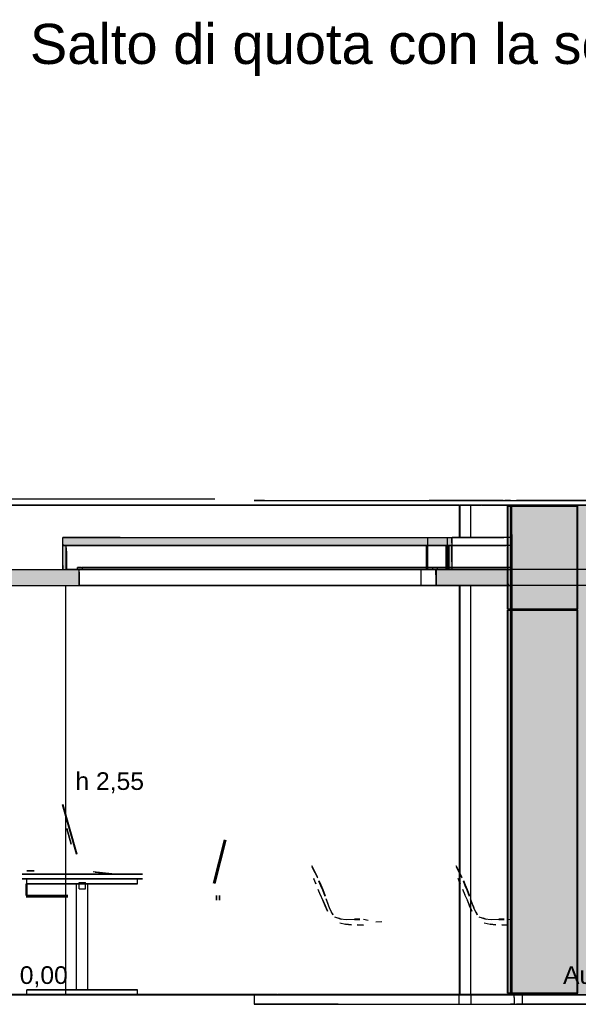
# Model space of a CAD drawing. Header units: millimetres. Extents: x -8297 to 34045, y -61360 to 6071.
# Tile 50 of 68: x 2110 to 5590, y -20060 to -13924. Entities that reach past the tile are written whole.
import ezdxf
from ezdxf.enums import TextEntityAlignment as Align

# ---------------------------------------------------------------- set-up
doc = ezdxf.new("R2010")
doc.units = ezdxf.units.MM
for name, color, linetype in [('S-QUOTE', 40, 'Continuous'), ('S-TAGLIO-CS', 9, 'Continuous'), ('S-TAGLIO-PAV', 33, 'Continuous'), ('S-TAGLIO-PIL', 8, 'Continuous'), ('S-TAGLIO-SOFF', 8, 'Continuous'), ('S-TESTI', 7, 'Continuous'), ('S-VISTA', 8, 'Continuous'), ('S-VISTA-ARREDI', 9, 'Continuous')]:
    doc.layers.add(name, color=color, linetype=linetype)
doc.styles.add('VISIO', font='arial.ttf')

msp = doc.modelspace()

# ---------------------------------------------------------------- hatches: boundary and pattern name
at = {"layer": 'S-TAGLIO-CS'}
for points in [[(4802, -17200), (4790, -17200), (4788, -17200), (4782, -17200), (4758, -17200), (3818, -17200), (3626, -17200), (3512, -17200), (2768, -17200), (2400, -17200), (2396, -17200), (2380, -17200), (2380, -17192), (2380, -17150), (2738, -17150), (3512, -17150), (3626, -17150), (3818, -17150), (4758, -17150), (4790, -17150), (4802, -17150), (4802, -17184), (4802, -17200)], [(2396, -17200), (2400, -17200), (2400, -17226), (2400, -17350), (2396, -17350), (2384, -17350), (2380, -17350), (2380, -17324), (2380, -17200), (2396, -17200)], [(4790, -17200), (4802, -17200), (4802, -17304), (4802, -17350), (4788, -17350), (4782, -17350), (4782, -17248), (4782, -17200), (4788, -17200), (4790, -17200)], [(1862, -17450), (1854, -17450), (1854, -17436), (1854, -17350), (1862, -17350), (2380, -17350), (2384, -17350), (2396, -17350), (2400, -17350), (2416, -17350), (2426, -17350), (2470, -17350), (2476, -17350), (2480, -17350), (2480, -17366), (2480, -17450), (2416, -17450), (2396, -17450), (1862, -17450)], [(5152, -17450), (4916, -17450), (4702, -17450), (4702, -17384), (4702, -17350), (4712, -17350), (4782, -17350), (4788, -17350), (4802, -17350), (4916, -17350), (5152, -17350), (5152, -17440), (5152, -17450)]]:
    msp.add_hatch(color=9, dxfattribs=at).paths.add_polyline_path(points)
at = {"layer": 'S-TAGLIO-PAV'}
for points in [[(2510, -20000), (1310, -20000), (1310, -19998), (2232, -19998), (2510, -19998), (2510, -20000)], [(2978, -20000), (2512, -20000), (2512, -19998), (3436, -19998), (3712, -19998), (3712, -20000), (3540, -20000), (3516, -20000), (2978, -20000)], [(4916, -20000), (4658, -20000), (4628, -20000), (4602, -20000), (3754, -20000), (3716, -20000), (3716, -19998), (4638, -19998), (4916, -19998), (4916, -20000)], [(5000, -20000), (4920, -20000), (4920, -19998), (5112, -19998), (5164, -19998), (5190, -19998), (5190, -20000), (5168, -20000), (5132, -20000), (5044, -20000), (5000, -20000)]]:
    msp.add_hatch(color=33, dxfattribs=at).paths.add_polyline_path(points)
at = {"layer": 'S-TAGLIO-PIL'}
msp.add_hatch(color=8, dxfattribs=at).paths.add_polyline_path([(5956, -20000), (5176, -20000), (5176, -17132), (5176, -16950), (5224, -16950), (6004, -16950), (6004, -19818), (6004, -20000), (5956, -20000)])

# ---------------------------------------------------------------- linework, layer by layer
at = {"layer": 'S-QUOTE'}
msp.add_line((2397.5, -19998), (2397.5, -17450), dxfattribs=at)
at = {"layer": 'S-TAGLIO-CS'}
for p, q in [((2737.2, -17150), (2380, -17150)), ((2380, -17191.5), (2380, -17150)), ((2737.2, -17150), (3512.2, -17150)), ((3512.2, -17150), (3626.7, -17150)), ((3626.7, -17150), (3818, -17150)), ((3818, -17150), (4758.1, -17150)), ((4758.1, -17150), (4790.8, -17150)), ((4790.8, -17150), (4802.5, -17150)), ((4802.5, -17184.5), (4802.5, -17150)), ((2380, -17191.5), (2380, -17200)), ((2767.1, -17200), (2380, -17200)), ((2396.6, -17200), (2380, -17200)), ((2380, -17324.5), (2380, -17200)), ((2396.6, -17200), (2400, -17200)), ((2400, -17225.5), (2400, -17200)), ((2400, -17225.5), (2400, -17350)), ((2402, -17237), (2402, -17215)), ((2402, -17237), (2402, -17345)), ((2767.1, -17200), (3512.2, -17200)), ((3512.2, -17200), (3626.7, -17200)), ((3626.7, -17200), (3818, -17200)), ((3818, -17200), (4758.1, -17200)), ((4758.1, -17200), (4790.8, -17200)), ((4780.5, -17256.2), (4780.5, -17215)), ((4788.9, -17200), (4782.5, -17200)), ((4782.5, -17247.4), (4782.5, -17200)), ((4788.9, -17200), (4802.5, -17200)), ((4802.5, -17200), (4790.8, -17200)), ((4802.5, -17184.5), (4802.5, -17200)), ((4802.5, -17303.4), (4802.5, -17200)), ((4780.5, -17256.2), (4780.5, -17345)), ((4782.5, -17247.4), (4782.5, -17350)), ((1862.8, -17350), (2395.3, -17350)), ((2380, -17324.5), (2380, -17350)), ((2383.4, -17350), (2380, -17350)), ((2383.4, -17350), (2400, -17350)), ((2395.3, -17350), (2415.1, -17350)), ((2415.1, -17350), (2425.5, -17350)), ((2425.5, -17350), (2480, -17350)), ((2495.1, -17338), (2470, -17338)), ((2470, -17348), (2470, -17338)), ((2470, -17348), (2470, -17350)), ((2475.1, -17350), (2470, -17350)), ((2475.1, -17350), (2500, -17350)), ((2480, -17366.7), (2480, -17350)), ((2495.1, -17338), (2500, -17338)), ((2500, -17340), (2500, -17338)), ((2500, -17340), (2500, -17350)), ((4692.9, -17338), (4682.6, -17338)), ((4682.6, -17342.1), (4682.6, -17338)), ((4682.6, -17342.1), (4682.6, -17350)), ((4682.6, -17350), (4692.9, -17350)), ((4692.9, -17338), (4712.7, -17338)), ((4712.7, -17350), (4692.9, -17350)), ((4916.3, -17350), (4702.6, -17350)), ((4702.6, -17383.5), (4702.6, -17350)), ((4712.7, -17346), (4712.7, -17338)), ((4712.7, -17346), (4712.7, -17350)), ((4782.5, -17350), (4788.9, -17350)), ((4802.5, -17350), (4788.9, -17350)), ((4802.5, -17303.4), (4802.5, -17350)), ((4916.3, -17350), (5152.6, -17350)), ((5152.6, -17440.3), (5152.6, -17350)), ((2480, -17366.7), (2480, -17450)), ((4702.6, -17383.5), (4702.6, -17450)), ((1862.8, -17450), (2395.3, -17450)), ((2395.3, -17450), (2415.1, -17450)), ((2415.1, -17450), (2480, -17450)), ((4702.6, -17450), (4916.3, -17450)), ((5152.6, -17450), (4916.3, -17450)), ((5152.6, -17440.3), (5152.6, -17450))]:
    msp.add_line(p, q, dxfattribs=at)
at = {"layer": 'S-TAGLIO-PAV'}
for p, q in [((689.5, -20000), (2978.3, -20000)), ((2232.6, -19998), (1310, -19998)), ((2232.6, -19998), (2510, -19998)), ((2510, -19998.5), (2510, -20000)), ((2512.3, -20000), (2510, -20000)), ((2512.3, -20000), (2513, -20000)), ((3435.6, -19998), (2513, -19998)), ((2513, -19999.5), (2513, -19998)), ((2978.3, -20000), (3516.8, -20000)), ((3435.6, -19998), (3713, -19998)), ((3516.8, -20000), (3539.9, -20000)), ((3539.9, -20000), (3754, -20000)), ((3713, -19998.5), (3713, -20000)), ((3715.3, -20000), (3713, -20000)), ((3715.3, -20000), (3716, -20000)), ((4638.6, -19998), (3716, -19998)), ((3716, -19999.5), (3716, -19998)), ((3754, -20000), (4602.4, -20000)), ((4602.4, -20000), (4627.3, -20000)), ((4627.3, -20000), (4657.3, -20000)), ((4638.6, -19998), (4916, -19998)), ((4999.2, -20000), (4657.3, -20000)), ((4916, -19998.5), (4916, -20000)), ((4918.3, -20000), (4916, -20000)), ((4918.3, -20000), (4919, -20000)), ((5112, -19998), (4919, -19998)), ((4919, -19999.5), (4919, -19998)), ((4999.2, -20000), (5045, -20000)), ((5045, -20000), (5132.4, -20000)), ((5112, -19998), (5164.6, -19998)), ((5168.1, -20000), (5132.4, -20000)), ((5164.6, -19998), (5190.4, -19998)), ((5168.1, -20000), (5190.4, -20000)), ((5190.4, -19998.6), (5190.4, -19998)), ((5190.4, -19998.6), (5190.4, -20000)), ((5190.4, -20017.5), (5190.4, -20000)), ((4093.6, -20060), (3570, -20060)), ((4093.6, -20060), (4159.6, -20060)), ((4159.6, -20060), (4231, -20060)), ((4231, -20060), (4600, -20060)), ((4600, -20060), (4642, -20060)), ((4642, -20060), (4660.2, -20060)), ((4660.2, -20060), (5122.1, -20060)), ((5122.1, -20060), (5132.4, -20060)), ((5132.4, -20060), (5168.1, -20060)), ((5190.4, -20060), (5168.1, -20060)), ((5190.4, -20017.5), (5190.4, -20060))]:
    msp.add_line(p, q, dxfattribs=at)
at = {"layer": 'S-TAGLIO-PIL'}
for p, q in [((5149, -16989.4), (5149, -16955)), ((5149, -16989.4), (5149, -17597)), ((5149.2, -16955), (5153, -16955)), ((5153, -16955), (5153.8, -16955)), ((5153.8, -16955), (5167, -16955)), ((5167, -17558.7), (5167, -16955)), ((5224.6, -16950), (5175, -16950)), ((5175, -17132.1), (5175, -16950)), ((5224.6, -16950), (6005, -16950)), ((5175, -17132.1), (5175, -20000)), ((5152.8, -17597), (5149, -17597)), ((5149, -17730.8), (5149, -17603)), ((5149.2, -17603), (5153, -17603)), ((5153, -17597), (5166.2, -17597)), ((5153, -17603), (5153.8, -17603)), ((5153.8, -17603), (5167, -17603)), ((5166.2, -17597), (5167, -17597)), ((5167, -17558.7), (5167, -17597)), ((5167, -19847.5), (5167, -17603)), ((5149, -17730.8), (5149, -19990)), ((5167, -19847.5), (5167, -19990)), ((5152.8, -19990), (5149, -19990)), ((5153, -19990), (5166.2, -19990)), ((5166.2, -19990), (5167, -19990)), ((5955.4, -20000), (5175, -20000))]:
    msp.add_line(p, q, dxfattribs=at)
at = {"layer": 'S-TAGLIO-SOFF'}
for p, q in [((1576.8, -16910), (3325, -16910)), ((3634.7, -16920), (3570, -16920)), ((3634.7, -16920), (4159.6, -16920)), ((4159.6, -16920), (4231, -16920)), ((4231, -16920), (4600, -16920)), ((4600, -16920), (4642, -16920)), ((4642, -16920), (4660.2, -16920)), ((5122.1, -16920), (4660.2, -16920)), ((5122.1, -16920), (5132.4, -16920)), ((5168.1, -16920), (5132.4, -16920)), ((5168.1, -16920), (5190.4, -16920))]:
    msp.add_line(p, q, dxfattribs=at)
at = {"layer": 'S-VISTA'}
for p, q in [((470, -16910), (3325, -16910)), ((3570, -16920), (4845, -16920)), ((4845, -16920), (4920, -16920)), ((4920, -16920), (8445, -16920)), ((5240, -16920), (5205, -16920)), ((5920, -16920), (5240, -16920)), ((4850, -16950), (2030, -16950)), ((2030, -16950), (4850, -16950)), ((4850, -16950), (4920, -16950)), ((4850, -17150), (4850, -16950)), ((4920, -16950), (4855, -16950)), ((4855, -17150), (4855, -16950)), ((8450, -16950), (4920, -16950)), ((4920, -16950), (4985, -16950)), ((4920, -17150), (4920, -16950)), ((4990, -16950), (8450, -16950)), ((5149, -16955), (5587, -16955)), ((5149, -17597), (5149, -16955)), ((5149, -17597), (5149, -16955)), ((5149, -17597), (5149, -16955)), ((5583, -16955), (5153, -16955)), ((5153, -17597), (5153, -16955)), ((5153, -17597), (5153, -16955)), ((5167, -17597), (5167, -16955)), ((6005, -16950), (5175, -16950)), ((5175, -20000), (5175, -16950)), ((5583, -17597), (5583, -16955)), ((5587, -17597), (5587, -16955)), ((5587, -17597), (5587, -16955)), ((2380, -17150), (4653, -17150)), ((2380, -17200), (2380, -17150)), ((4653, -17150), (4775, -17150)), ((4653, -17200), (4653, -17150)), ((4775, -17150), (5126.3, -17150)), ((4775, -17200), (4775, -17150)), ((5161.3, -17150), (4805, -17150)), ((4805, -17200), (4805, -17150)), ((2380, -17200), (4653, -17200)), ((2380, -17200), (4653, -17200)), ((2380, -17350), (2380, -17200)), ((4645, -17200), (2400, -17200)), ((2400, -17350), (2400, -17200)), ((4767, -17200), (4645, -17200)), ((4645, -17350), (4645, -17200)), ((4653, -17200), (4775, -17200)), ((4653, -17200), (4775, -17200)), ((4653, -17350), (4653, -17200)), ((4817.8, -17200), (4767, -17200)), ((4767, -17350), (4767, -17200)), ((4775, -17350), (4775, -17200)), ((4785, -17200), (5138.9, -17200)), ((4785, -17350), (4785, -17200)), ((5161.3, -17200), (4805, -17200)), ((5161.3, -17200), (4805, -17200)), ((4805, -17350), (4805, -17200)), ((2030, -17350), (2483.2, -17350)), ((2380, -17350), (4653, -17350)), ((4645, -17350), (2400, -17350)), ((2470, -17338), (4616, -17338)), ((2470, -17350), (4616, -17350)), ((4612, -17350), (2480, -17350)), ((2480, -17450), (2480, -17350)), ((4603, -17338), (2500, -17338)), ((4603, -17350), (2500, -17350)), ((4725, -17338), (4603, -17338)), ((4725, -17350), (4603, -17350)), ((4734, -17350), (4612, -17350)), ((4612, -17450), (4612, -17350)), ((4616, -17338), (4738, -17338)), ((4616, -17350), (4738, -17350)), ((4767, -17350), (4645, -17350)), ((4653, -17350), (4775, -17350)), ((4686, -17338), (5140.5, -17338)), ((4686, -17350), (5140.5, -17350)), ((4706, -17350), (5163.2, -17350)), ((4706, -17450), (4706, -17350)), ((5168.1, -17338), (4716, -17338)), ((5168.1, -17350), (4716, -17350)), ((4775.7, -17338), (4725, -17338)), ((4775.7, -17350), (4725, -17350)), ((4784, -17350), (4734, -17350)), ((4738, -17338), (4788.1, -17338)), ((4738, -17350), (4788.1, -17350)), ((4785, -17350), (5138.9, -17350)), ((5161.3, -17350), (4805, -17350)), ((6031, -17350), (5153, -17350)), ((5153, -17450), (5153, -17350)), ((2030, -17450), (4850, -17450)), ((4612, -17450), (2480, -17450)), ((4734, -17450), (4612, -17450)), ((4706, -17450), (5163.2, -17450)), ((5134.3, -17450), (4734, -17450)), ((4850, -20000), (4850, -17450)), ((4855, -20000), (4855, -17450)), ((4855, -17450), (4920, -17450)), ((4920, -20000), (4920, -17450)), ((4920, -17450), (5172.5, -17450)), ((6031, -17450), (5153, -17450)), ((5149, -17597), (5587, -17597)), ((5149, -17603), (5587, -17603)), ((5149, -19990), (5149, -17603)), ((5149, -19990), (5149, -17603)), ((5149, -19990), (5149, -17603)), ((5583, -17597), (5153, -17597)), ((5583, -17603), (5153, -17603)), ((5153, -19990), (5153, -17603)), ((5153, -19990), (5153, -17603)), ((5167, -19990), (5167, -17603)), ((5583, -19990), (5583, -17603)), ((5587, -19990), (5587, -17603)), ((5587, -19990), (5587, -17603)), ((3570, -20000), (230, -20000)), ((1310, -19998), (2510, -19998)), ((1310, -19998), (2510, -19998)), ((2510, -19998), (1310, -19998)), ((1310, -20000), (2510, -20000)), ((1310, -20000), (2510, -20000)), ((2510, -20000), (1310, -20000)), ((1711, -19998), (2911, -19998)), ((1711, -19998), (2911, -19998)), ((1711, -20000), (2911, -20000)), ((1711, -20000), (2911, -20000)), ((2030, -20000), (3540.7, -20000)), ((4850, -20000), (2030, -20000)), ((2112, -19998), (3312, -19998)), ((2112, -19998), (3312, -19998)), ((2112, -20000), (3312, -20000)), ((2112, -20000), (3312, -20000)), ((2513, -19998), (3713, -19998)), ((2513, -19998), (3713, -19998)), ((3570, -19998), (2513, -19998)), ((3570, -20000), (2513, -20000)), ((2513, -20000), (3713, -20000)), ((2513, -20000), (3713, -20000)), ((2914, -19998), (4114, -19998)), ((2914, -19998), (4114, -19998)), ((2914, -20000), (4114, -20000)), ((2914, -20000), (4114, -20000)), ((3315, -19998), (4515, -19998)), ((3315, -19998), (4515, -19998)), ((3315, -20000), (4515, -20000)), ((3315, -20000), (4515, -20000)), ((3713, -19998), (3570, -19998)), ((3570, -20000), (4845, -20000)), ((3570, -20000), (3570, -20060)), ((3713, -20000), (3570, -20000)), ((3716, -19998), (4916, -19998)), ((4845, -19998), (3716, -19998)), ((3716, -19998), (4845, -19998)), ((4845, -20000), (3716, -20000)), ((3716, -20000), (4916, -20000)), ((3716, -20000), (4845, -20000)), ((4117, -19998), (5217, -19998)), ((4117, -19998), (5217, -19998)), ((4117, -20000), (5217, -20000)), ((4117, -20000), (5217, -20000)), ((4518, -19998), (5218, -19998)), ((4518, -19998), (4845, -19998)), ((4518, -20000), (5218, -20000)), ((4518, -20000), (4845, -20000)), ((4920, -19998), (4845, -19998)), ((4845, -20000), (4920, -20000)), ((4845, -20000), (4845, -20060)), ((4845, -20000), (4845, -20060)), ((4920, -20000), (4845, -20000)), ((4920, -20000), (4855, -20000)), ((4919, -19998), (5219, -19998)), ((4919, -20000), (5219, -20000)), ((5186, -19998), (4920, -19998)), ((5222.6, -20000), (4920, -20000)), ((4920, -20000), (5222.1, -20000)), ((4920, -20000), (4920, -20060)), ((5186, -20000), (4920, -20000)), ((5149, -19990), (5587, -19990)), ((5583, -19990), (5153, -19990)), ((6005, -20000), (5175, -20000)), ((5205, -19998), (5240, -19998)), ((5240, -20000), (5205, -20000)), ((5205, -20000), (5240, -20000)), ((5240, -19998), (5920, -19998)), ((5920, -20000), (5240, -20000)), ((5240, -20000), (5240, -20060)), ((5240, -20000), (5920, -20000)), ((3570, -20060), (4845, -20060)), ((4845, -20060), (4920, -20060)), ((4920, -20060), (8445, -20060)), ((5240, -20060), (5205, -20060)), ((5920, -20060), (5240, -20060))]:
    msp.add_line(p, q, dxfattribs=at)
at = {"layer": 'S-VISTA-ARREDI'}
for p, q in [((2378, -18816), (2465, -19124)), ((2465, -19124), (2378, -18816)), ((2378, -18816), (2465, -19124)), ((2465, -19124), (2378, -18816)), ((2379, -18815), (2466, -19123)), ((2466, -19123), (2379, -18815)), ((2379, -18815), (2466, -19123)), ((2466, -19123), (2379, -18815)), ((2432, -19062), (2404, -18965)), ((2432, -19062), (2404, -18965)), ((2404, -18966), (2431, -19062)), ((2404, -18966), (2431, -19062)), ((2404, -18966), (2431, -19062)), ((2404, -18966), (2431, -19062)), ((2405, -18965), (2432, -19061)), ((2405, -18965), (2432, -19061)), ((2405, -18965), (2432, -19061)), ((2405, -18965), (2432, -19061)), ((3387, -19035), (3318, -19305)), ((3318, -19305), (3387, -19035)), ((3387, -19035), (3318, -19305)), ((3318, -19305), (3387, -19035)), ((3327, -19308), (3395, -19038)), ((3395, -19038), (3327, -19308)), ((3327, -19308), (3395, -19038)), ((3395, -19038), (3327, -19308)), ((3948, -19233), (3930, -19197)), ((3948, -19233), (3930, -19197)), ((3948, -19233), (3930, -19197)), ((3948, -19233), (3930, -19197)), ((3930, -19203), (3948, -19238)), ((3930, -19203), (3948, -19238)), ((3930, -19203), (3948, -19238)), ((3930, -19203), (3948, -19238)), ((4848, -19233), (4830, -19197)), ((4848, -19233), (4830, -19197)), ((4848, -19233), (4830, -19197)), ((4848, -19233), (4830, -19197)), ((4830, -19203), (4848, -19238)), ((4830, -19203), (4848, -19238)), ((4830, -19203), (4848, -19238)), ((4830, -19203), (4848, -19238)), ((2875, -19250), (2125, -19250)), ((2125, -19250), (2875, -19250)), ((2875, -19250), (2125, -19250)), ((2125, -19250), (2875, -19250)), ((2200, -19228), (2155, -19228)), ((2155, -19228), (2200, -19228)), ((2200, -19228), (2155, -19228)), ((2155, -19228), (2200, -19228)), ((2200, -19250), (2155, -19250)), ((2155, -19250), (2200, -19250)), ((2200, -19250), (2155, -19250)), ((2155, -19250), (2200, -19250)), ((2568, -19232), (2685, -19245)), ((2568, -19232), (2685, -19245)), ((2568, -19232), (2685, -19245)), ((2568, -19232), (2685, -19245)), ((2686, -19248), (2580, -19237)), ((2686, -19248), (2580, -19237)), ((2685, -19248), (2580, -19237)), ((2685, -19248), (2580, -19237)), ((2686, -19248), (2580, -19237)), ((2686, -19248), (2580, -19237)), ((2685, -19248), (2580, -19237)), ((2685, -19248), (2580, -19237)), ((2686, -19250), (2580, -19238)), ((2686, -19250), (2580, -19238)), ((2686, -19250), (2580, -19238)), ((2686, -19250), (2580, -19238)), ((2592, -19249), (2635, -19249)), ((2592, -19249), (2635, -19249)), ((2592, -19249), (2635, -19249)), ((2592, -19249), (2635, -19249)), ((2592, -19250), (2635, -19250)), ((2592, -19250), (2635, -19250)), ((2592, -19250), (2635, -19250)), ((2592, -19250), (2635, -19250)), ((2635, -19249), (2597, -19249)), ((2635, -19249), (2597, -19249)), ((2635, -19250), (2597, -19250)), ((2635, -19250), (2597, -19250)), ((2635, -19250), (2597, -19250)), ((2635, -19250), (2597, -19250)), ((2635, -19249), (2600, -19249)), ((2635, -19249), (2600, -19249)), ((2635, -19249), (2672, -19249)), ((2635, -19249), (2672, -19249)), ((2677, -19249), (2635, -19249)), ((2677, -19249), (2635, -19249)), ((2635, -19249), (2672, -19249)), ((2635, -19249), (2672, -19249)), ((2677, -19249), (2635, -19249)), ((2677, -19249), (2635, -19249)), ((2635, -19250), (2672, -19250)), ((2635, -19250), (2672, -19250)), ((2677, -19250), (2635, -19250)), ((2677, -19250), (2635, -19250)), ((2635, -19250), (2672, -19250)), ((2635, -19250), (2672, -19250)), ((2677, -19250), (2635, -19250)), ((2677, -19250), (2635, -19250)), ((3965, -19268), (3948, -19233)), ((3965, -19268), (3948, -19233)), ((3965, -19268), (3948, -19233)), ((3965, -19268), (3948, -19233)), ((3948, -19238), (3965, -19272)), ((3948, -19238), (3965, -19272)), ((3948, -19238), (3965, -19272)), ((3948, -19238), (3965, -19272)), ((4865, -19268), (4848, -19233)), ((4865, -19268), (4848, -19233)), ((4865, -19268), (4848, -19233)), ((4865, -19268), (4848, -19233)), ((4848, -19238), (4865, -19272)), ((4848, -19238), (4865, -19272)), ((4848, -19238), (4865, -19272)), ((4848, -19238), (4865, -19272)), ((2875, -19278), (2125, -19278)), ((2125, -19278), (2875, -19278)), ((2875, -19278), (2125, -19278)), ((2125, -19278), (2875, -19278)), ((2150, -19382), (2150, -19310)), ((2150, -19382), (2150, -19310)), ((2150, -19382), (2150, -19310)), ((2150, -19382), (2150, -19310)), ((2845, -19278), (2155, -19278)), ((2155, -19278), (2845, -19278)), ((2155, -19310), (2155, -19278)), ((2155, -19310), (2155, -19278)), ((2845, -19278), (2155, -19278)), ((2155, -19278), (2845, -19278)), ((2155, -19310), (2155, -19278)), ((2155, -19310), (2155, -19278)), ((2845, -19278), (2155, -19278)), ((2155, -19278), (2845, -19278)), ((2155, -19310), (2155, -19278)), ((2155, -19310), (2155, -19278)), ((2845, -19278), (2155, -19278)), ((2155, -19278), (2845, -19278)), ((2155, -19310), (2155, -19278)), ((2155, -19310), (2155, -19278)), ((2845, -19310), (2155, -19310)), ((2155, -19310), (2845, -19310)), ((2845, -19310), (2155, -19310)), ((2155, -19310), (2845, -19310)), ((2845, -19310), (2155, -19310)), ((2155, -19310), (2845, -19310)), ((2845, -19310), (2155, -19310)), ((2155, -19310), (2845, -19310)), ((2158, -19382), (2158, -19310)), ((2158, -19382), (2158, -19310)), ((2158, -19382), (2158, -19310)), ((2158, -19382), (2158, -19310)), ((2535, -19310), (2465, -19310)), ((2465, -19310), (2535, -19310)), ((2465, -19970), (2465, -19310)), ((2465, -19970), (2465, -19310)), ((2465, -19970), (2465, -19310)), ((2465, -19970), (2465, -19310)), ((2465, -19970), (2465, -19310)), ((2465, -19970), (2465, -19310)), ((2465, -19970), (2465, -19310)), ((2465, -19970), (2465, -19310)), ((2480, -19300), (2520, -19300)), ((2480, -19340), (2480, -19300)), ((2480, -19340), (2480, -19300)), ((2480, -19340), (2480, -19300)), ((2480, -19340), (2480, -19300)), ((2520, -19340), (2520, -19300)), ((2535, -19970), (2535, -19310)), ((2535, -19970), (2535, -19310)), ((2535, -19970), (2535, -19310)), ((2535, -19970), (2535, -19310)), ((2535, -19970), (2535, -19310)), ((2535, -19970), (2535, -19310)), ((2535, -19970), (2535, -19310)), ((2535, -19970), (2535, -19310)), ((2845, -19310), (2845, -19278)), ((2845, -19310), (2845, -19278)), ((2845, -19310), (2845, -19278)), ((2845, -19310), (2845, -19278)), ((2845, -19310), (2845, -19278)), ((2845, -19310), (2845, -19278)), ((2845, -19310), (2845, -19278)), ((2845, -19310), (2845, -19278)), ((3941, -19275), (3955, -19309)), ((3941, -19275), (3955, -19309)), ((3941, -19275), (3955, -19309)), ((3941, -19275), (3955, -19309)), ((3955, -19310), (3942, -19276)), ((3955, -19310), (3942, -19276)), ((3955, -19310), (3942, -19276)), ((3955, -19310), (3942, -19276)), ((3974, -19288), (3986, -19316)), ((3974, -19288), (3986, -19316)), ((3974, -19288), (3986, -19316)), ((3974, -19288), (3986, -19316)), ((3986, -19321), (3974, -19293)), ((3986, -19321), (3974, -19293)), ((3986, -19321), (3974, -19293)), ((3986, -19321), (3974, -19293)), ((3986, -19316), (3998, -19344)), ((3986, -19316), (3998, -19344)), ((3986, -19316), (3998, -19344)), ((3986, -19316), (3998, -19344)), ((3998, -19349), (3986, -19321)), ((3998, -19349), (3986, -19321)), ((3998, -19349), (3986, -19321)), ((3998, -19349), (3986, -19321)), ((4841, -19275), (4855, -19309)), ((4841, -19275), (4855, -19309)), ((4841, -19275), (4855, -19309)), ((4841, -19275), (4855, -19309)), ((4855, -19310), (4842, -19276)), ((4855, -19310), (4842, -19276)), ((4855, -19310), (4842, -19276)), ((4855, -19310), (4842, -19276)), ((4874, -19288), (4886, -19316)), ((4874, -19288), (4886, -19316)), ((4874, -19288), (4886, -19316)), ((4874, -19288), (4886, -19316)), ((4886, -19321), (4874, -19293)), ((4886, -19321), (4874, -19293)), ((4886, -19321), (4874, -19293)), ((4886, -19321), (4874, -19293)), ((4886, -19316), (4898, -19344)), ((4886, -19316), (4898, -19344)), ((4886, -19316), (4898, -19344)), ((4886, -19316), (4898, -19344)), ((4898, -19349), (4886, -19321)), ((4898, -19349), (4886, -19321)), ((4898, -19349), (4886, -19321)), ((4898, -19349), (4886, -19321)), ((2410, -19382), (2150, -19382)), ((2150, -19382), (2410, -19382)), ((2410, -19382), (2150, -19382)), ((2150, -19382), (2410, -19382)), ((2480, -19340), (2520, -19340)), ((3337, -19381), (3337, -19412)), ((3337, -19412), (3337, -19381)), ((3337, -19381), (3337, -19412)), ((3337, -19412), (3337, -19381)), ((3337, -19381), (3337, -19412)), ((3337, -19412), (3337, -19381)), ((3337, -19381), (3337, -19412)), ((3337, -19412), (3337, -19381)), ((3356, -19381), (3356, -19412)), ((3356, -19412), (3356, -19381)), ((3356, -19381), (3356, -19412)), ((3356, -19412), (3356, -19381)), ((3356, -19381), (3356, -19412)), ((3356, -19412), (3356, -19381)), ((3356, -19381), (3356, -19412)), ((3356, -19412), (3356, -19381)), ((3968, -19343), (3983, -19377)), ((3999, -19412), (3984, -19378)), ((3999, -19412), (3984, -19378)), ((3999, -19412), (3984, -19378)), ((3999, -19412), (3984, -19378)), ((3998, -19344), (4013, -19385)), ((3998, -19344), (4013, -19385)), ((3998, -19344), (4013, -19385)), ((3998, -19344), (4013, -19385)), ((4013, -19388), (3998, -19349)), ((4013, -19388), (3998, -19349)), ((4013, -19388), (3998, -19349)), ((4013, -19388), (3998, -19349)), ((4868, -19343), (4883, -19377)), ((4899, -19412), (4884, -19378)), ((4899, -19412), (4884, -19378)), ((4899, -19412), (4884, -19378)), ((4899, -19412), (4884, -19378)), ((4898, -19344), (4913, -19385)), ((4898, -19344), (4913, -19385)), ((4898, -19344), (4913, -19385)), ((4898, -19344), (4913, -19385)), ((4913, -19388), (4898, -19349)), ((4913, -19388), (4898, -19349)), ((4913, -19388), (4898, -19349)), ((4913, -19388), (4898, -19349)), ((2410, -19390), (2150, -19390)), ((2150, -19390), (2410, -19390)), ((2410, -19390), (2150, -19390)), ((2150, -19390), (2410, -19390)), ((3998, -19411), (4013, -19445)), ((3998, -19411), (4013, -19445)), ((3998, -19411), (4013, -19445)), ((3998, -19411), (4013, -19445)), ((4013, -19446), (3999, -19412)), ((4013, -19446), (3999, -19412)), ((4013, -19446), (3999, -19412)), ((4013, -19446), (3999, -19412)), ((4013, -19445), (4027, -19479)), ((4013, -19445), (4027, -19479)), ((4013, -19445), (4027, -19479)), ((4013, -19445), (4027, -19479)), ((4027, -19480), (4013, -19446)), ((4027, -19480), (4013, -19446)), ((4027, -19480), (4013, -19446)), ((4027, -19480), (4013, -19446)), ((4029, -19431), (4019, -19402)), ((4029, -19431), (4019, -19402)), ((4029, -19431), (4019, -19402)), ((4029, -19431), (4019, -19402)), ((4019, -19405), (4029, -19434)), ((4019, -19405), (4029, -19434)), ((4019, -19405), (4029, -19434)), ((4019, -19405), (4029, -19434)), ((4041, -19459), (4029, -19431)), ((4041, -19459), (4029, -19431)), ((4041, -19459), (4029, -19431)), ((4041, -19459), (4029, -19431)), ((4029, -19434), (4040, -19462)), ((4029, -19434), (4040, -19462)), ((4029, -19434), (4040, -19462)), ((4029, -19434), (4040, -19462)), ((4898, -19411), (4913, -19445)), ((4898, -19411), (4913, -19445)), ((4898, -19411), (4913, -19445)), ((4898, -19411), (4913, -19445)), ((4913, -19446), (4899, -19412)), ((4913, -19446), (4899, -19412)), ((4913, -19446), (4899, -19412)), ((4913, -19446), (4899, -19412)), ((4913, -19445), (4927, -19479)), ((4913, -19445), (4927, -19479)), ((4913, -19445), (4927, -19479)), ((4913, -19445), (4927, -19479)), ((4927, -19480), (4913, -19446)), ((4927, -19480), (4913, -19446)), ((4927, -19480), (4913, -19446)), ((4927, -19480), (4913, -19446)), ((4929, -19431), (4919, -19402)), ((4929, -19431), (4919, -19402)), ((4929, -19431), (4919, -19402)), ((4929, -19431), (4919, -19402)), ((4919, -19405), (4929, -19434)), ((4919, -19405), (4929, -19434)), ((4919, -19405), (4929, -19434)), ((4919, -19405), (4929, -19434)), ((4941, -19459), (4929, -19431)), ((4941, -19459), (4929, -19431)), ((4941, -19459), (4929, -19431)), ((4941, -19459), (4929, -19431)), ((4929, -19434), (4940, -19462)), ((4929, -19434), (4940, -19462)), ((4929, -19434), (4940, -19462)), ((4929, -19434), (4940, -19462)), ((4040, -19462), (4050, -19482)), ((4040, -19462), (4050, -19482)), ((4040, -19462), (4050, -19482)), ((4040, -19462), (4060, -19502)), ((4063, -19499.5), (4053, -19486)), ((4063, -19499.5), (4053, -19486)), ((4063, -19499.5), (4053, -19486)), ((4063, -19499.5), (4053, -19486)), ((4940, -19462), (4950, -19482)), ((4940, -19462), (4950, -19482)), ((4940, -19462), (4950, -19482)), ((4940, -19462), (4960, -19502)), ((4963, -19499.5), (4953, -19486)), ((4963, -19499.5), (4953, -19486)), ((4963, -19499.5), (4953, -19486)), ((4963, -19499.5), (4953, -19486)), ((4120, -19532), (4073, -19516)), ((4090, -19520.5), (4107, -19528)), ((4090, -19520.5), (4107, -19528)), ((4090, -19520.5), (4107, -19528)), ((4090, -19520.5), (4107, -19528)), ((4120, -19532), (4096.5, -19524)), ((4120, -19532), (4096.5, -19524)), ((4120, -19532), (4096.5, -19524)), ((4104, -19553), (4140, -19561)), ((4104, -19553), (4140, -19561)), ((4104, -19553), (4140, -19561)), ((4104, -19553), (4140, -19561)), ((4107, -19528), (4147, -19531)), ((4107, -19528), (4147, -19531)), ((4107, -19528), (4147, -19531)), ((4107, -19528), (4147, -19531)), ((4140, -19561), (4177, -19564)), ((4177, -19564), (4140, -19561)), ((4140, -19561), (4177, -19564)), ((4177, -19564), (4140, -19561)), ((4140, -19561), (4177, -19564)), ((4177, -19564), (4140, -19561)), ((4140, -19561), (4177, -19564)), ((4177, -19564), (4140, -19561)), ((4147, -19531), (4195, -19530)), ((4147, -19531), (4195, -19530)), ((4147, -19531), (4195, -19530)), ((4147, -19531), (4195, -19530)), ((4195, -19531), (4147, -19533)), ((4195, -19531), (4147, -19533)), ((4195, -19531), (4147, -19533)), ((4195, -19531), (4147, -19533)), ((4229, -19529), (4195, -19530)), ((4229, -19529), (4195, -19530)), ((4229, -19529), (4195, -19530)), ((4229, -19529), (4195, -19530)), ((4195, -19531), (4229, -19531)), ((4195, -19531), (4229, -19531)), ((4195, -19531), (4229, -19531)), ((4195, -19531), (4229, -19531)), ((4213, -19564), (4250, -19566)), ((4213, -19564), (4250, -19566)), ((4213, -19564), (4250, -19566)), ((4213, -19564), (4250, -19566)), ((4251, -19566), (4214, -19564)), ((4251, -19566), (4214, -19564)), ((4251, -19566), (4214, -19564)), ((4251, -19566), (4214, -19564)), ((4282, -19537), (4251, -19531)), ((4282, -19537), (4251, -19531)), ((4282, -19537), (4251, -19531)), ((4282, -19537), (4251, -19531)), ((4367, -19547), (4328, -19548)), ((4367, -19547), (4328, -19548)), ((4367, -19547), (4328, -19548)), ((4367, -19547), (4328, -19548)), ((5020, -19532), (4973, -19516)), ((4990, -19520.5), (5007, -19528)), ((4990, -19520.5), (5007, -19528)), ((4990, -19520.5), (5007, -19528)), ((4990, -19520.5), (5007, -19528)), ((5020, -19532), (4996.5, -19524)), ((5020, -19532), (4996.5, -19524)), ((5020, -19532), (4996.5, -19524)), ((5004, -19553), (5040, -19561)), ((5004, -19553), (5040, -19561)), ((5004, -19553), (5040, -19561)), ((5004, -19553), (5040, -19561)), ((5007, -19528), (5047, -19531)), ((5007, -19528), (5047, -19531)), ((5007, -19528), (5047, -19531)), ((5007, -19528), (5047, -19531)), ((5040, -19561), (5077, -19564)), ((5077, -19564), (5040, -19561)), ((5040, -19561), (5077, -19564)), ((5077, -19564), (5040, -19561)), ((5040, -19561), (5077, -19564)), ((5077, -19564), (5040, -19561)), ((5040, -19561), (5077, -19564)), ((5077, -19564), (5040, -19561)), ((5047, -19531), (5095, -19530)), ((5047, -19531), (5095, -19530)), ((5047, -19531), (5095, -19530)), ((5047, -19531), (5095, -19530)), ((5095, -19531), (5047, -19533)), ((5095, -19531), (5047, -19533)), ((5095, -19531), (5047, -19533)), ((5095, -19531), (5047, -19533)), ((5129, -19529), (5095, -19530)), ((5129, -19529), (5095, -19530)), ((5129, -19529), (5095, -19530)), ((5129, -19529), (5095, -19530)), ((5095, -19531), (5129, -19531)), ((5095, -19531), (5129, -19531)), ((5095, -19531), (5129, -19531)), ((5095, -19531), (5129, -19531)), ((5113, -19564), (5150, -19566)), ((5113, -19564), (5150, -19566)), ((5113, -19564), (5150, -19566)), ((5113, -19564), (5150, -19566)), ((5151, -19566), (5114, -19564)), ((5151, -19566), (5114, -19564)), ((5151, -19566), (5114, -19564)), ((5151, -19566), (5114, -19564)), ((5166.5, -19534), (5151, -19531)), ((5166.5, -19534), (5151, -19531)), ((5166.5, -19534), (5151, -19531)), ((5166.5, -19534), (5151, -19531)), ((2845, -19970), (2155, -19970)), ((2155, -19970), (2845, -19970)), ((2155, -20000), (2155, -19970)), ((2155, -20000), (2155, -19970)), ((2845, -19970), (2155, -19970)), ((2155, -19970), (2845, -19970)), ((2155, -20000), (2155, -19970)), ((2155, -20000), (2155, -19970)), ((2845, -19970), (2155, -19970)), ((2155, -19970), (2845, -19970)), ((2155, -20000), (2155, -19970)), ((2155, -20000), (2155, -19970)), ((2845, -19970), (2155, -19970)), ((2155, -19970), (2845, -19970)), ((2155, -20000), (2155, -19970)), ((2155, -20000), (2155, -19970)), ((2845, -20000), (2155, -20000)), ((2155, -20000), (2845, -20000)), ((2845, -20000), (2155, -20000)), ((2155, -20000), (2845, -20000)), ((2845, -20000), (2155, -20000)), ((2155, -20000), (2845, -20000)), ((2845, -20000), (2155, -20000)), ((2155, -20000), (2845, -20000)), ((2535, -19970), (2465, -19970)), ((2465, -19970), (2535, -19970)), ((2845, -20000), (2845, -19970)), ((2845, -20000), (2845, -19970)), ((2845, -20000), (2845, -19970)), ((2845, -20000), (2845, -19970)), ((2845, -20000), (2845, -19970)), ((2845, -20000), (2845, -19970)), ((2845, -20000), (2845, -19970)), ((2845, -20000), (2845, -19970))]:
    msp.add_line(p, q, dxfattribs=at)

# ---------------------------------------------------------------- texts
at = {"layer": 'S-QUOTE', "style": 'VISIO'}
msp.add_text('h 2,55', height=110, dxfattribs=at).set_placement((2457.5, -18724))
at = {"layer": 'S-TESTI', "style": 'VISIO'}
msp.add_text('Sezione C-C  Salto di quota con la scala, Aula 6 e Ufficio 7', height=250, dxfattribs=at).set_placement((0, -14200))
for p in [(1897.5, -19878), (6007.5, -19878)]:
    msp.add_text('Aula  pav. 0,00', height=110, dxfattribs=at).set_placement(p, align=Align.MIDDLE_CENTER)

doc.saveas('drawing.dxf')
